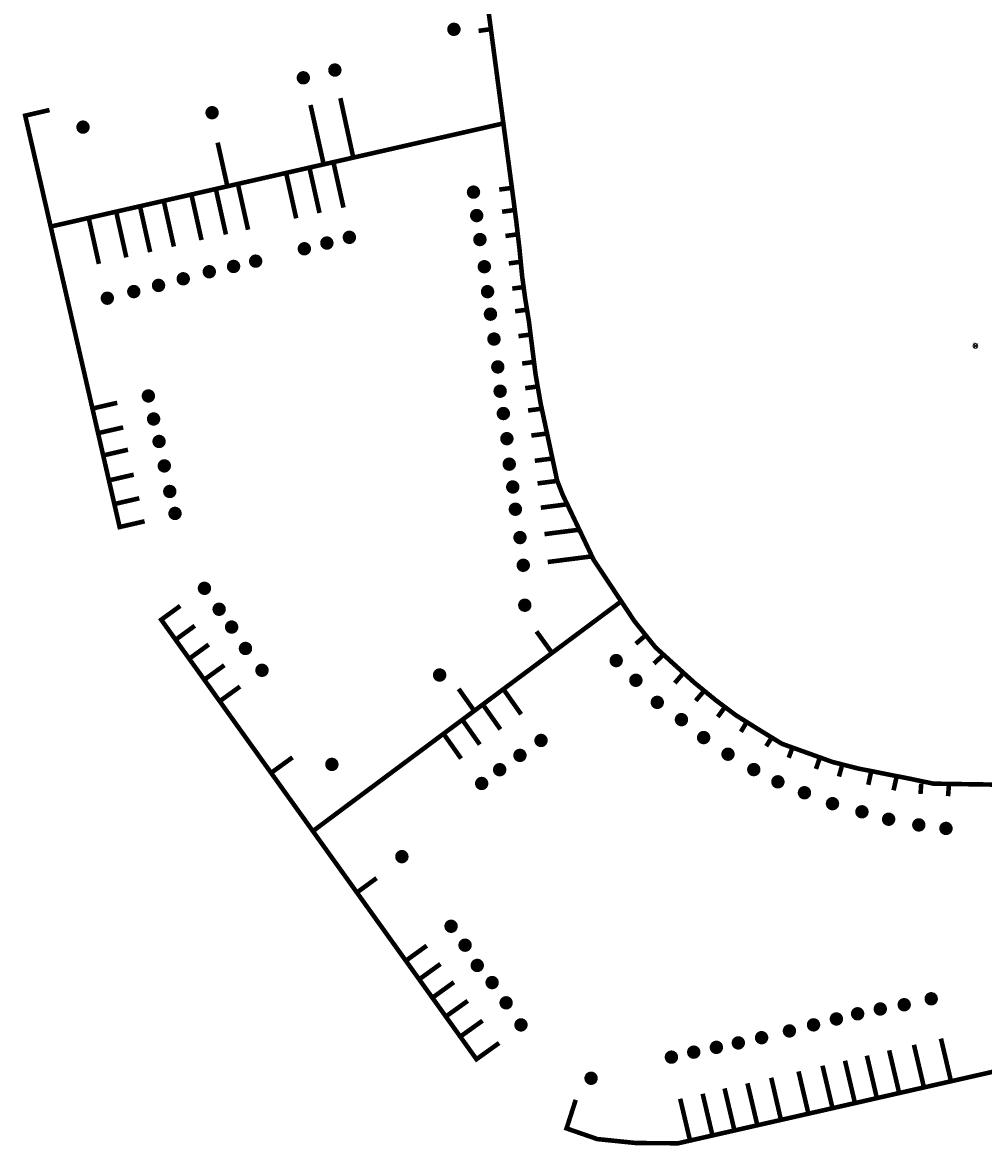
# Model space of a CAD drawing. Header units: millimetres. Extents: x -286481 to 562433, y -175224 to 418572.
# Tile 1 of 5: x -208742 to 1772, y -175224 to 70908. Entities that reach past the tile are written whole.
import ezdxf

# ---------------------------------------------------------------- set-up
doc = ezdxf.new("R2010")
doc.units = ezdxf.units.MM
doc.header["$LTSCALE"] = 0.2
doc.layers.get('0').update_dxf_attribs({"lineweight": 18})
doc.layers.add('TGA_H_KOM_Solid_Einfamilienhaus', color=7, linetype='Continuous', lineweight=100, true_color=0xff3d6e)
doc.layers.add('TGA_H_KOM_Solid_MFH', color=100, linetype='Continuous', lineweight=100)
doc.layers.add('TGA_H_LTG_Nahwärmenetz_Strang West', color=102, linetype='Continuous', lineweight=100)
doc.layers.add('X_Einfügepunkt', color=7, linetype='Continuous', lineweight=18, plot=False)
doc.styles.add('MEP-Reloaded-M-2.5', font='arial.ttf', dxfattribs={"height": 2.5})

# ---------------------------------------------------------------- blocks, each defined once
blk = doc.blocks.new('Einfügepunkt')
at = {"color": 10}
for p, q in [((424, -424), (-424, 424)), ((-424, -424), (424, 424))]:
    blk.add_line(p, q, dxfattribs=at)
blk.add_circle((0, 0), 500, dxfattribs=at)
at = {"color": 10, "insert": (0, 657), "char_height": 125, "attachment_point": 5, "style": 'MEP-Reloaded-M-2.5'}
blk.add_mtext('Einfügepunkt 0,0,0', dxfattribs=at)

msp = doc.modelspace()

# ---------------------------------------------------------------- linework, layer by layer
at = {"layer": 'TGA_H_KOM_Solid_Einfamilienhaus', "const_width": 1465}
for points in [[(-141046, 60479, 1), (-139582, 60479, 1)], [(-147955, 58777, 1), (-146490, 58777, 1)], [(-110680, 33720, 1), (-109215, 33720, 1)], [(-109974, 28591, 1), (-108510, 28591, 1)], [(-137870, 23820, 1), (-136405, 23820, 1)], [(-109269, 23335, 1), (-107804, 23335, 1)], [(-147732, 21308, 1), (-146267, 21308, 1)], [(-142801, 22564, 1), (-141336, 22564, 1)], [(-158400, 18596, 1), (-156936, 18596, 1)], [(-168553, 16277, 1), (-167088, 16277, 1)], [(-163235, 17437, 1), (-161770, 17437, 1)], [(-108306, 17373, 1), (-106842, 17373, 1)], [(-174258, 14731, 1), (-172793, 14731, 1)], [(-185087, 11929, 1), (-183623, 11929, 1)], [(-179673, 13282, 1), (-178208, 13282, 1)], [(-107600, 11912, 1), (-106135, 11912, 1)], [(-190889, 10480, 1), (-189424, 10480, 1)], [(-106959, 6976, 1), (-105494, 6976, 1)], [(-106189, 1527, 1), (-104724, 1527, 1)], [(-105354, -4585, 1), (-103889, -4585, 1)], [(-181896, -10944, 1), (-180432, -10944, 1)], [(-104841, -9905, 1), (-103376, -9905, 1)], [(-180753, -15993, 1), (-179289, -15993, 1)], [(-104135, -14795, 1), (-102670, -14795, 1)], [(-179550, -20923, 1), (-178086, -20923, 1)], [(-103365, -20308, 1), (-101900, -20308, 1)], [(-102850, -25895, 1), (-101385, -25895, 1)], [(-178407, -26273, 1), (-176942, -26273, 1)], [(-102080, -30896, 1), (-100615, -30896, 1)], [(-177206, -31881, 1), (-175741, -31881, 1)], [(-101503, -35767, 1), (-100038, -35767, 1)], [(-176063, -36690, 1), (-174598, -36690, 1)], [(-100489, -41976, 1), (-99025, -41976, 1)], [(-99778, -48050, 1), (-98313, -48050, 1)], [(-169618, -53101, 1), (-168153, -53101, 1)], [(-166393, -57691, 1), (-164928, -57691, 1)], [(-163656, -61597, 1), (-162192, -61597, 1)], [(-160627, -66284, 1), (-159162, -66284, 1)], [(-79422, -68942, 1), (-77957, -68942, 1)], [(-157011, -71070, 1), (-155546, -71070, 1)], [(-75107, -73258, 1), (-73642, -73258, 1)], [(-70423, -78097, 1), (-68958, -78097, 1)], [(-65127, -81885, 1), (-63662, -81885, 1)], [(-95884, -86450, 1), (-94420, -86450, 1)], [(-60269, -85811, 1), (-58805, -85811, 1)], [(-100506, -89714, 1), (-99042, -89714, 1)], [(-54932, -89458, 1), (-53467, -89458, 1)], [(-104944, -92854, 1), (-103479, -92854, 1)], [(-49279, -92827, 1), (-47814, -92827, 1)], [(-108888, -95872, 1), (-107423, -95872, 1)], [(-44002, -95512, 1), (-42537, -95512, 1)], [(-38183, -97907, 1), (-36718, -97907, 1)], [(-32043, -100304, 1), (-30578, -100304, 1)], [(-25596, -102085, 1), (-24131, -102085, 1)], [(-19744, -103714, 1), (-18279, -103714, 1)], [(-13135, -104959, 1), (-11670, -104959, 1)], [(-7187, -105726, 1), (-5722, -105726, 1)], [(-115589, -127167, 1), (-114124, -127167, 1)], [(-112526, -131313, 1), (-111062, -131313, 1)], [(-109859, -135755, 1), (-108394, -135755, 1)], [(-106599, -139506, 1), (-105134, -139506, 1)], [(-103537, -143948, 1), (-102072, -143948, 1)], [(-10418, -143062, 1), (-8953, -143062, 1)], [(-26540, -146351, 1), (-25075, -146351, 1)], [(-21578, -145297, 1), (-20113, -145297, 1)], [(-16341, -144366, 1), (-14876, -144366, 1)], [(-100277, -148784, 1), (-98812, -148784, 1)], [(-36199, -148774, 1), (-34734, -148774, 1)], [(-31189, -147483, 1), (-29724, -147483, 1)], [(-47574, -151587, 1), (-46109, -151587, 1)], [(-41479, -150104, 1), (-40014, -150104, 1)], [(-57477, -153705, 1), (-56013, -153705, 1)], [(-52672, -152729, 1), (-51207, -152729, 1)], [(-67323, -155852, 1), (-65858, -155852, 1)], [(-62439, -154759, 1), (-60974, -154759, 1)]]:
    msp.add_lwpolyline(points, format="xyb", close=True, dxfattribs=at)
at = {"layer": 'TGA_H_KOM_Solid_MFH', "const_width": 1465}
for points in [[(-114967, 69404, 1), (-113502, 69404, 1)], [(-167939, 51130, 1), (-166475, 51130, 1)], [(-196219, 47971, 1), (-194755, 47971, 1)], [(-99446, -56808, 1), (-97981, -56808, 1)], [(-118093, -72109, 1), (-116628, -72109, 1)], [(-141702, -91693, 1), (-140238, -91693, 1)], [(-126371, -111908, 1), (-124906, -111908, 1)], [(-84922, -160482, 1), (-83457, -160482, 1)]]:
    msp.add_lwpolyline(points, format="xyb", close=True, dxfattribs=at)
at = {"layer": 'TGA_H_LTG_Nahwärmenetz_Strang West', "const_width": 1000}
for points in [[(-115376, 139257), (-101195, 32082), (-100559, 27131), (-99876, 21308), (-99302, 15397), (-98642, 10501), (-97804, 5386), (-96350, -6216), (-95229, -12646), (-91623, -29487), (-90407, -32604), (-83621, -46880), (-74717, -60277), (-70095, -66039), (-65685, -70055), (-61536, -73808), (-56909, -77603), (-52411, -80963), (-47397, -84100), (-42401, -87171), (-36528, -89280), (-31333, -91158), (-25666, -92600), (-14500, -94810), (-9194, -95914), (-2532, -96023), (4764, -96134)], [(-108836, 69072), (-106418, 69399)], [(-136272, 41246), (-139106, 54324)], [(-202818, 51716), (-208143, 50488), (-187460, -39677), (-181993, -38416)], [(-142791, 39944), (-145651, 52827)], [(-202363, 26217), (-103331, 48802)], [(-163815, 34812), (-165984, 44573)], [(-143679, 29155), (-145919, 39245)], [(-138426, 30337), (-140666, 40426)], [(-148782, 27976), (-151022, 38065)], [(-164176, 24441), (-166416, 34530)], [(-159331, 25486), (-161571, 35575)], [(-104310, 34280), (-101892, 34608)], [(-175582, 21795), (-177822, 31885)], [(-169526, 23226), (-171766, 33315)], [(-186000, 19427), (-188240, 29516)], [(-180770, 20582), (-183010, 30671)], [(-103685, 29430), (-101267, 29758)], [(-192001, 17997), (-194241, 28086)], [(-102948, 24117), (-100530, 24445)], [(-102212, 18100), (-99794, 18428)], [(-101453, 12580), (-99035, 12907)], [(-100829, 7610), (-98410, 7937)], [(-100092, 2160), (-97674, 2488)], [(-99288, -3844), (-96870, -3516)], [(-98618, -9243), (-96200, -8916)], [(-187980, -12451), (-193508, -13726)], [(-97993, -14130), (-95216, -13768)], [(-186685, -17836), (-192213, -19111)], [(-97278, -19621), (-94100, -19215)], [(-185636, -22731), (-191164, -24006)], [(-96524, -25152), (-92657, -24658)], [(-184374, -28198), (-189902, -29473)], [(-95912, -30115), (-91594, -29563)], [(-183149, -33373), (-188677, -34648)], [(-95193, -35430), (-89414, -34692)], [(-94402, -41232), (-86769, -40257)], [(-93683, -47338), (-83992, -46099)], [(-174189, -56958), (-178349, -59984), (-109298, -156308), (-104335, -152751)], [(-77761, -56089), (-144894, -106140)], [(-170996, -61318), (-174925, -64176)], [(-96152, -62556), (-93032, -66868)], [(-74395, -65264), (-72606, -63718)], [(-167938, -65424), (-171867, -68281)], [(-70420, -69597), (-68572, -67868)], [(-164527, -69958), (-168849, -73083)], [(-65853, -73866), (-64178, -71919)], [(-161091, -74633), (-165413, -77757)], [(-113199, -75143), (-109848, -79875)], [(-103353, -75267), (-99513, -80713)], [(-61287, -77743), (-59612, -75797)], [(-107898, -78571), (-104059, -84016)], [(-56455, -81297), (-55014, -79350)], [(-112403, -81901), (-108564, -87346)], [(-51375, -84555), (-50127, -82480)], [(-116505, -84975), (-112666, -90420)], [(-45838, -87702), (-44527, -85699)], [(-40906, -90242), (-40070, -87999)], [(-149584, -90155), (-153906, -93279)], [(-34933, -92680), (-34163, -90468)], [(-29893, -94359), (-29272, -92101)], [(-23476, -96163), (-22864, -93397)], [(-17929, -97370), (-17316, -94604)], [(-12038, -98173), (-11867, -95921)], [(-5994, -98652), (-5823, -96401)], [(-131177, -116620), (-135654, -119896)], [(-120187, -131420), (-124510, -134544)], [(-117179, -135428), (-121502, -138552)], [(-114243, -139438), (-118566, -142562)], [(-111211, -143518), (-115933, -146903)], [(-107963, -147861), (-112685, -151246)], [(-7552, -151786), (-5256, -161559)], [(28553, -153434), (-65098, -174724), (-74259, -174683), (-82835, -173807), (-89559, -171473), (-87555, -165212)], [(-23776, -155523), (-21480, -165296)], [(-18898, -154361), (-16602, -164134)], [(-13469, -153150), (-11173, -162923)], [(-33496, -157718), (-31200, -167492)], [(-28570, -156632), (-26274, -166405)], [(-44732, -160368), (-42566, -169742)], [(-38753, -158982), (-36511, -168532)], [(-54953, -162714), (-52728, -172161)], [(-49938, -161580), (-47713, -171028)], [(-64673, -164971), (-62449, -174418)], [(-59753, -163883), (-57528, -173330)]]:
    msp.add_lwpolyline(points, dxfattribs=at)

# ---------------------------------------------------------------- block references
at = {"layer": 'X_Einfügepunkt'}
msp.add_blockref('Einfügepunkt', (0, 0), dxfattribs=at)

doc.saveas('drawing.dxf')
